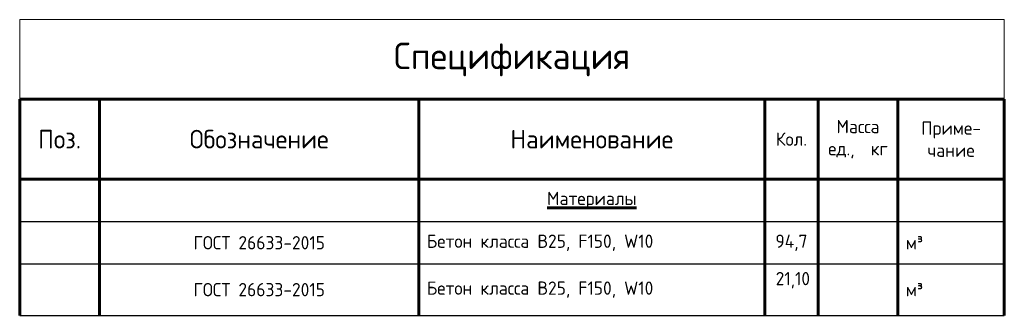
# Model space of a CAD drawing. Header units: millimetres. Extents: x 349531 to 1063351, y -131924 to 96186.
# Tile 69 of 228: x 534855 to 553355, y -131924 to -126357. Entities that reach past the tile are written whole.
import ezdxf

# ---------------------------------------------------------------- set-up
doc = ezdxf.new("R2010")
doc.units = ezdxf.units.MM
doc.layers.add('Основная 0.6', color=142, linetype='Continuous', lineweight=60)
doc.styles.add('GOST-2.304_Type-B', font='GOST_Common.ttf')

# ---------------------------------------------------------------- blocks, each defined once
blk = doc.blocks.new('*T694')
at = {"layer": 'DEFPOINTS', "color": 8, "linetype": 'ByBlock', "lineweight": 0, "transparency": 16777216}
for p, q in [((0, 0), (18500, 0)), ((0, 0), (0, -1500)), ((18500, 0), (18500, -1500))]:
    blk.add_line(p, q, dxfattribs=at)
at = {"layer": 'Основная 0.6', "color": 0, "linetype": 'Continuous', "lineweight": 60, "transparency": 16777216}
for p, q in [((0, -1500), (15000, -1500)), ((0, -1500), (0, -5567)), ((1500, -1500), (1500, -5567)), ((7500, -1500), (7500, -5567)), ((14000, -1500), (14000, -5567)), ((15000, -1500), (15000, -5567)), ((16500, -1500), (16500, -5567)), ((18500, -1500), (18500, -5567)), ((0, -3000), (15000, -3000))]:
    blk.add_line(p, q, dxfattribs=at)
at = {"layer": 'Основная 0.6', "color": 0, "linetype": 'Continuous', "transparency": 16777216}
for p, q in [((15000, -1500), (18500, -1500)), ((15000, -3000), (18500, -3000))]:
    blk.add_line(p, q, dxfattribs=at)
at = {"layer": 'Основная 0.6', "color": 0, "linetype": 'Continuous', "lineweight": -2, "transparency": 16777216}
for p, q in [((0, -3800), (1500, -3800)), ((14000, -3800), (18500, -3800)), ((0, -4600), (1500, -4600)), ((14000, -4600), (18500, -4600)), ((0, -5567), (1500, -5567)), ((14000, -5567), (16500, -5567))]:
    blk.add_line(p, q, dxfattribs=at)
at = {"layer": 'Основная 0.6', "color": 0, "lineweight": -2, "transparency": 16777216}
for p, q in [((1500, -3800), (14000, -3800)), ((1500, -4600), (14000, -4600)), ((1500, -5567), (14000, -5567))]:
    blk.add_line(p, q, dxfattribs=at)
at = {"layer": 'Основная 0.6', "color": 0, "linetype": 'ByBlock', "lineweight": -2, "transparency": 16777216}
blk.add_line((16500, -5567), (18500, -5567), dxfattribs=at)
at = {"layer": 'Основная 0.6', "color": 0, "transparency": 16777216, "style": 'GOST-2.304_Type-B'}
for s, insert, char_height, width, attachment_point in [('Спецификация', (9250, -750), 500, 18200, 5), ('Поз.', (750, -2250), 350, 1200, 5), ('Обозначение', (4500, -2250), 350, 5700, 5), ('Наименование', (10750, -2250), 350, 6200, 5), ('Масса\\Pед.,  кг', (15750, -2250), 250, 1200, 5), ('Приме-\\Pчание', (17500, -2250), 250, 1700, 5), ('Кол.', (14500, -2250), 250, 700, 5), ('{\\LМатериалы}', (10750, -3400), 250, 6200, 5), ('ГОСТ 26633-2015', (4500, -4200), 250, 5700, 5), ('Бетон класса В25, F150, W10', (7650, -4200), 250, 6200, 4), ('94,7', (14500, -4200), 250, 700, 5), ('м³', (16650, -4200), 250, 1700, 4), ('21,10', (14850, -4750), 250, 700, 3), ('ГОСТ 26633-2015', (4500, -5083), 250, 5700, 5), ('Бетон класса В25, F150, W10', (7650, -5083), 250, 6200, 4), ('м³', (16650, -5083), 250, 1700, 4)]:
    blk.add_mtext(s, dxfattribs=dict(at, insert=insert, char_height=char_height, width=width, attachment_point=attachment_point))

msp = doc.modelspace()

# ---------------------------------------------------------------- block references
msp.add_blockref('*T694', (534854.9, -126357.1, 3100))

doc.saveas('drawing.dxf')
